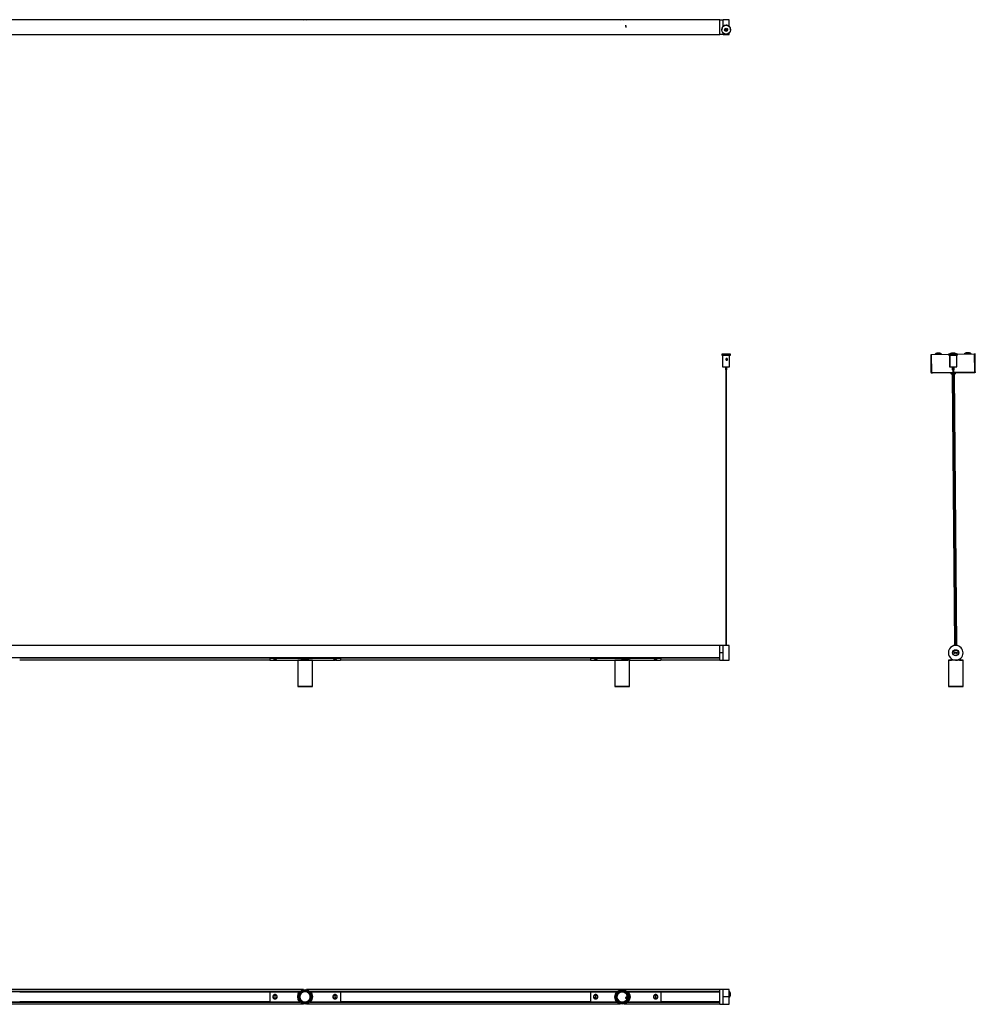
# Model space of a CAD drawing. Header units: millimetres. Extents: x 816 to 4006, y 1201 to 2916.
# Tile 5 of 5: x 2382 to 4006, y 1221 to 2895. Entities that reach past the tile are written whole.
import ezdxf

# ---------------------------------------------------------------- set-up
doc = ezdxf.new("R2010")
doc.units = ezdxf.units.MM
doc.header["$PDSIZE"] = -1

msp = doc.modelspace()

# ---------------------------------------------------------------- linework, layer by layer
at = {"color": 7, "linetype": 'Continuous', "lineweight": 25}
for p, q in [((3571.9, 2894.5), (1071.9, 2894.5)), ((3403.5, 2894.6), (3403.1, 2894.5)), ((3571.9, 2869.7), (3571.9, 2894.7)), ((3571.9, 2894.7), (3577.7, 2894.7)), ((3587.7, 2894.7), (3577.7, 2894.7)), ((3577.7, 2883.8), (3577.7, 2894.7)), ((3577.7, 2883.8), (3577.7, 2894.7)), ((3582.1, 2878.8), (3582.1, 2878)), ((3583.1, 2878), (3583.1, 2878.8)), ((3584.6, 2879.5), (3584.9, 2878.9)), ((3587.7, 2883.5), (3587.7, 2894.7)), ((1071.9, 2870), (3571.9, 2870)), ((3577.7, 2869.7), (3571.9, 2869.7)), ((3575.1, 2878.1), (3575.1, 2878)), ((3577.7, 2869.7), (3577.7, 2872.4)), ((3577.7, 2869.7), (3577.7, 2872.4)), ((3577.7, 2869.7), (3587.7, 2869.7)), ((3587.7, 2869.7), (3587.7, 2872.6)), ((3590.1, 2878), (3590.1, 2878.1)), ((3575.1, 2326.4), (3575.1, 2324.9)), ((3582.1, 2326.4), (3582.1, 2326.3)), ((3583.1, 2326.3), (3583.1, 2326.4)), ((3590.1, 2324.9), (3590.1, 2326.4)), ((3931.8, 2326.2), (4005, 2326.9)), ((3948.9, 2326.7), (3937.9, 2326.6)), ((3946.1, 2328.2), (3940.7, 2328.2)), ((3960.6, 2326.3), (3960.6, 2324.8)), ((3961.2, 2326.3), (3960.6, 2326.3)), ((3976.2, 2326.4), (3961.2, 2326.3)), ((3961.2, 2326.3), (3961.2, 2324.8)), ((3973.9, 2326.9), (3962.9, 2326.8)), ((3971.1, 2328.4), (3965.7, 2328.4)), ((3976.2, 2324.9), (3976.2, 2326.4)), ((3998.9, 2327.1), (3987.9, 2327)), ((3996.1, 2328.7), (3990.7, 2328.6)), ((4005.3, 2296.3), (4005, 2326.9)), ((4005.9, 2326.9), (4005.1, 2326.9)), ((4005.4, 2296.3), (4005.1, 2326.9)), ((4006.2, 2296.3), (4005.9, 2326.9)), ((3576.6, 2324.8), (3576.6, 2304.8)), ((3577.7, 2324.8), (3578.1, 2324.8)), ((3578.3, 2324.8), (3578.3, 2324.5)), ((3583.1, 2316.3), (3583.1, 2317.7)), ((3586.9, 2324.8), (3586.9, 2324.8)), ((3587, 2324.8), (3587.1, 2324.8)), ((3588.6, 2304.8), (3588.6, 2324.8)), ((3930.9, 2326.2), (3931.7, 2326.2)), ((3931.2, 2295.6), (3930.9, 2326.2)), ((3932, 2295.6), (3931.7, 2326.2)), ((3932.1, 2295.6), (3931.8, 2326.2)), ((3961.2, 2324.8), (3960.6, 2324.8)), ((3976.2, 2324.9), (3961.2, 2324.8)), ((3962.1, 2324.7), (3962.3, 2304.7)), ((3962.1, 2324.7), (3962.7, 2324.7)), ((3962.7, 2324.7), (3974.7, 2324.8)), ((3962.7, 2324.7), (3962.8, 2318.7)), ((3962.8, 2316.5), (3962.9, 2304.7)), ((3963.8, 2324.8), (3963.8, 2324.7)), ((3964.4, 2324.8), (3964.4, 2324.7)), ((3973, 2324.8), (3973, 2324.9)), ((3974.9, 2304.8), (3974.7, 2324.8)), ((3581.4, 2304.7), (3581.4, 2299.8)), ((3582.1, 2299.8), (3582.1, 1831.4)), ((3583.1, 1831.4), (3583.1, 2299.8)), ((3583.9, 2299.8), (3583.9, 2304.7)), ((3932, 2295.6), (3931.2, 2295.6)), ((3932.1, 2295.6), (3967.9, 2296)), ((3967.9, 2294.6), (3932.6, 2294.2)), ((3962.3, 2304.7), (3962.9, 2304.7)), ((3962.9, 2304.7), (3974.9, 2304.8)), ((3964.7, 2294.5), (3964.7, 2294)), ((3964.7, 2294), (3967.9, 2294.1)), ((3965.7, 2293), (3967.9, 2293.1)), ((3966.7, 2293), (3970.8, 1831.2)), ((3967, 2304.8), (3967.1, 2299.8)), ((3967.7, 2299.8), (3967.1, 2299.8)), ((3967.7, 2304.8), (3967.7, 2299.8)), ((3968.9, 2299.8), (3967.7, 2299.8)), ((3967.8, 2299.8), (3972, 1831.4)), ((3968.5, 2299.8), (3972.6, 1831.4)), ((3970.2, 2299.8), (3968.9, 2299.8)), ((3973.6, 1831.4), (3969.5, 2299.8)), ((3969.5, 2296), (4005.3, 2296.3)), ((4004.8, 2294.9), (3969.5, 2294.6)), ((3969.5, 2294.1), (3972.7, 2294.1)), ((3969.5, 2293.1), (3971.7, 2293.1)), ((3970.2, 2299.8), (3970.2, 2304.8)), ((3974.8, 1831.2), (3970.7, 2293.1)), ((3972.7, 2294.1), (3972.7, 2294.6)), ((4005.4, 2296.3), (4006.2, 2296.3)), ((3571.9, 1831.1), (1071.9, 1831.1)), ((3577.7, 1831.4), (3571.9, 1831.4)), ((3571.9, 1818.9), (3571.9, 1831.4)), ((3578.4, 1831.4), (3577.7, 1831.4)), ((3577.7, 1806.4), (3577.7, 1831.4)), ((3577.7, 1818.9), (3577.7, 1831.4)), ((3586.3, 1831.4), (3579.1, 1831.4)), ((3587.7, 1831.4), (3587, 1831.4)), ((3587.7, 1806.4), (3587.7, 1831.4)), ((1071.9, 1810.7), (3571.9, 1810.7)), ((3571.9, 1810.6), (1071.9, 1810.6)), ((2381.9, 1810.4), (2806.9, 1810.4)), ((2806.9, 1810), (2381.9, 1810)), ((2806.9, 1810.6), (2926.9, 1810.6)), ((2806.9, 1809.8), (2806.9, 1810.6)), ((2806.9, 1810.6), (2808.4, 1810.6)), ((2806.9, 1810.6), (2806.9, 1810.6)), ((2806.9, 1809.8), (2926.9, 1809.8)), ((2806.9, 1809.8), (2806.9, 1806.4)), ((2808.4, 1810.6), (2808.4, 1810.6)), ((2809.9, 1810.6), (2809.9, 1810.6)), ((2812.4, 1810.6), (2812.4, 1810.6)), ((2818.5, 1810.6), (2910.4, 1810.6)), ((2818.5, 1810.6), (2818.5, 1810.6)), ((2910.4, 1810.6), (2910.4, 1810.6)), ((2914.4, 1810.6), (2914.4, 1810.6)), ((2915.4, 1810.6), (2915.4, 1810.6)), ((2920.5, 1810.6), (2926.9, 1810.6)), ((2920.5, 1810.6), (2920.5, 1810.6)), ((2926.9, 1809.8), (2926.9, 1810.6)), ((2926.9, 1810.6), (2926.9, 1810.6)), ((2926.9, 1810.4), (3351.9, 1810.4)), ((3351.9, 1810), (2926.9, 1810)), ((2926.9, 1809.8), (2926.9, 1806.4)), ((3351.9, 1809.8), (3351.9, 1810.6)), ((3351.9, 1810.6), (3471.9, 1810.6)), ((3351.9, 1810.6), (3353.4, 1810.6)), ((3351.9, 1810.6), (3351.9, 1810.6)), ((3351.9, 1809.8), (3471.9, 1809.8)), ((3351.9, 1809.8), (3351.9, 1806.4)), ((3353.4, 1810.6), (3353.4, 1810.6)), ((3354.9, 1810.6), (3354.9, 1810.6)), ((3357.4, 1810.6), (3357.4, 1810.6)), ((3358.5, 1810.6), (3358.5, 1810.6)), ((3363.5, 1810.6), (3363.5, 1810.6)), ((3363.5, 1810.6), (3455.4, 1810.6)), ((3455.4, 1810.6), (3455.4, 1810.6)), ((3459.4, 1810.6), (3459.4, 1810.6)), ((3460.4, 1810.6), (3460.4, 1810.6)), ((3465.5, 1810.6), (3471.9, 1810.6)), ((3465.5, 1810.6), (3465.5, 1810.6)), ((3471.9, 1809.8), (3471.9, 1810.6)), ((3471.9, 1810.6), (3471.9, 1810.6)), ((3471.9, 1810.4), (3571.9, 1810.4)), ((3571.9, 1810), (3471.9, 1810)), ((3471.9, 1809.8), (3471.9, 1806.4)), ((3571.9, 1806.4), (3571.9, 1818.9)), ((3577.7, 1818.9), (3571.9, 1818.9)), ((3577.7, 1806.4), (3577.7, 1818.9)), ((3964.9, 1809.2), (3964.9, 1806.4)), ((3970.9, 1819.1), (3970.4, 1819.2)), ((3974.9, 1818.6), (3970.9, 1819.1)), ((3971.3, 1818.1), (3971.4, 1818.6)), ((3974.3, 1817.7), (3971.3, 1818.1)), ((3971.4, 1818.6), (3974.3, 1818.2)), ((3971.5, 1819.6), (3971.6, 1820.1)), ((3974.5, 1819.2), (3971.5, 1819.6)), ((3971.6, 1820.1), (3974.5, 1819.7)), ((3974.3, 1817.7), (3974.3, 1818.2)), ((3974.5, 1819.2), (3974.5, 1819.7)), ((3974.9, 1818.6), (3975.4, 1818.6)), ((3980.9, 1806.4), (3980.9, 1809.3)), ((3981.5, 1809.8), (3981.5, 1809.8)), ((2381.9, 1806.7), (2806.9, 1806.7)), ((2806.9, 1806.4), (2812.1, 1806.4)), ((2812.7, 1806.5), (2815.4, 1806.5)), ((2816.4, 1806.7), (2815.4, 1806.7)), ((2816.4, 1806.5), (2819.1, 1806.5)), ((2819.1, 1806.5), (2819, 1806.5)), ((2819.6, 1806.4), (2854.6, 1806.4)), ((2854.6, 1806.4), (2854.4, 1806.2)), ((2854.4, 1806.2), (2854.4, 1761.6)), ((2879.4, 1806.2), (2854.4, 1806.2)), ((2854.6, 1806.4), (2879.2, 1806.4)), ((2879.4, 1806.2), (2879.2, 1806.4)), ((2879.2, 1806.4), (2914.1, 1806.4)), ((2879.4, 1761.6), (2879.4, 1806.2)), ((2914.6, 1806.5), (2917.4, 1806.5)), ((2918.3, 1806.7), (2917.3, 1806.7)), ((2918.4, 1806.5), (2921.1, 1806.5)), ((2921.6, 1806.4), (2926.9, 1806.4)), ((2926.9, 1806.7), (3351.9, 1806.7)), ((3351.9, 1806.4), (3357.1, 1806.4)), ((3357.7, 1806.5), (3360.4, 1806.5)), ((3361.4, 1806.7), (3360.4, 1806.7)), ((3361.4, 1806.5), (3364.1, 1806.5)), ((3364.1, 1806.5), (3364, 1806.5)), ((3364.6, 1806.4), (3393.6, 1806.4)), ((3393.6, 1806.4), (3393.4, 1806.2)), ((3393.4, 1806.2), (3393.4, 1761.6)), ((3418.4, 1806.2), (3393.4, 1806.2)), ((3393.6, 1806.4), (3415.8, 1806.4)), ((3419.9, 1806.4), (3415.8, 1806.4)), ((3418.4, 1806.2), (3418.2, 1806.4)), ((3418.4, 1761.6), (3418.4, 1806.2)), ((3419.9, 1806.4), (3459.1, 1806.4)), ((3459.6, 1806.5), (3462.4, 1806.5)), ((3463.3, 1806.7), (3462.3, 1806.7)), ((3463.4, 1806.5), (3466.1, 1806.5)), ((3466.6, 1806.4), (3471.9, 1806.4)), ((3471.9, 1806.7), (3571.9, 1806.7)), ((3571.9, 1806.4), (3577.7, 1806.4)), ((3577.7, 1806.4), (3587.7, 1806.4)), ((3577.7, 1806.4), (3587.7, 1806.4)), ((3577.7, 1806.4), (3577.7, 1806.4)), ((3587.7, 1806.4), (3587.7, 1806.4)), ((3960.6, 1806.4), (3960.4, 1806.2)), ((3960.4, 1806.2), (3960.4, 1761.6)), ((3960.7, 1806.2), (3960.4, 1806.2)), ((3960.6, 1806.4), (3960.9, 1806.4)), ((3960.9, 1806.4), (3960.7, 1806.2)), ((3960.7, 1806.2), (3960.7, 1761.6)), ((3985.7, 1806.2), (3960.7, 1806.2)), ((3960.9, 1806.4), (3966, 1806.4)), ((3972.9, 1806.4), (3966, 1806.4)), ((3979.5, 1806.4), (3972.9, 1806.4)), ((3979.5, 1806.4), (3985.5, 1806.4)), ((3985.7, 1806.2), (3985.5, 1806.4)), ((3985.7, 1761.6), (3985.7, 1806.2)), ((2854.4, 1761.6), (2854.6, 1761.4)), ((2854.4, 1761.6), (2879.4, 1761.6)), ((2879.2, 1761.4), (2854.6, 1761.4)), ((2879.2, 1761.4), (2879.4, 1761.6)), ((3393.4, 1761.6), (3393.6, 1761.4)), ((3393.4, 1761.6), (3418.4, 1761.6)), ((3418.2, 1761.4), (3393.6, 1761.4)), ((3418.2, 1761.4), (3418.4, 1761.6)), ((3960.4, 1761.6), (3960.6, 1761.4)), ((3960.4, 1761.6), (3960.7, 1761.6)), ((3960.9, 1761.4), (3960.6, 1761.4)), ((3960.7, 1761.6), (3960.9, 1761.4)), ((3960.7, 1761.6), (3985.7, 1761.6)), ((3985.5, 1761.4), (3960.9, 1761.4)), ((3985.5, 1761.4), (3985.7, 1761.6)), ((2864.4, 1246.5), (2324.4, 1246.5)), ((2330.4, 1243.3), (2858.3, 1243.3)), ((2330.6, 1243.2), (2858.2, 1243.2)), ((2858.2, 1243.2), (2330.6, 1243.2)), ((2858, 1243), (2330.8, 1243)), ((2381.9, 1242.8), (2806.9, 1242.8)), ((2806.9, 1242.6), (2381.9, 1242.6)), ((2806.9, 1242.8), (2857.8, 1242.8)), ((2806.9, 1242.8), (2806.9, 1225.6)), ((3571.9, 1246.5), (2869.4, 1246.5)), ((2875.4, 1243.3), (3397.6, 1243.3)), ((2875.6, 1243.2), (3397.5, 1243.2)), ((3397.5, 1243.2), (2875.6, 1243.2)), ((3397.2, 1243), (2875.8, 1243)), ((2876, 1242.8), (2926.9, 1242.8)), ((2926.9, 1242.8), (3351.9, 1242.8)), ((2926.9, 1242.8), (2926.9, 1225.6)), ((3351.9, 1242.6), (2926.9, 1242.6)), ((3351.9, 1242.8), (3397.1, 1242.8)), ((3351.9, 1242.8), (3351.9, 1225.6)), ((3414.1, 1243.3), (3571.9, 1243.3)), ((3414.3, 1243.2), (3571.9, 1243.2)), ((3571.9, 1243.2), (3414.3, 1243.2)), ((3571.9, 1243), (3414.5, 1243)), ((3414.7, 1242.8), (3471.9, 1242.8)), ((3471.9, 1242.8), (3571.9, 1242.8)), ((3471.9, 1242.8), (3471.9, 1225.6)), ((3571.9, 1242.6), (3471.9, 1242.6)), ((3577.7, 1246.7), (3571.9, 1246.7)), ((3571.9, 1221.7), (3571.9, 1246.7)), ((3587.7, 1246.7), (3577.7, 1246.7)), ((3577.7, 1234.5), (3577.7, 1246.7)), ((3577.7, 1221.7), (3577.7, 1246.7)), ((3587.7, 1234.5), (3587.7, 1246.7)), ((2324.4, 1222), (2864.4, 1222)), ((2858.3, 1225.1), (2330.4, 1225.1)), ((2858.2, 1225.3), (2330.6, 1225.3)), ((2330.6, 1225.2), (2858.2, 1225.2)), ((2330.8, 1225.5), (2858, 1225.5)), ((2381.9, 1225.8), (2806.9, 1225.8)), ((2806.9, 1225.7), (2381.9, 1225.7)), ((2806.9, 1225.6), (2857.8, 1225.6)), ((2813.6, 1231.6), (2813.5, 1231.4)), ((2813.6, 1237.1), (2813.8, 1236.9)), ((2815.4, 1236.7), (2815.3, 1231.7)), ((2815.3, 1231.7), (2816.3, 1231.7)), ((2816.4, 1236.7), (2815.4, 1236.7)), ((2816.3, 1231.7), (2816.4, 1236.7)), ((2818, 1231.5), (2818.1, 1231.3)), ((2818.2, 1237), (2818.1, 1236.8)), ((2869.4, 1222), (3402.3, 1222)), ((3397, 1225.1), (2875.4, 1225.1)), ((3396.9, 1225.3), (2875.6, 1225.3)), ((2875.6, 1225.2), (3396.9, 1225.2)), ((2875.8, 1225.5), (3396.7, 1225.5)), ((2876, 1225.6), (2926.9, 1225.6)), ((2915.6, 1236.8), (2915.5, 1237)), ((2915.6, 1231.3), (2915.8, 1231.5)), ((2917.3, 1236.7), (2917.4, 1231.7)), ((2918.3, 1236.7), (2917.3, 1236.7)), ((2917.4, 1231.7), (2918.4, 1231.7)), ((2918.4, 1231.7), (2918.3, 1236.7)), ((2920, 1236.9), (2920.1, 1237.1)), ((2920.2, 1231.4), (2920.1, 1231.6)), ((2926.9, 1225.8), (3351.9, 1225.8)), ((3351.9, 1225.7), (2926.9, 1225.7)), ((3351.9, 1225.6), (3396.6, 1225.6)), ((3358.6, 1231.6), (3358.5, 1231.4)), ((3358.6, 1237.1), (3358.8, 1236.9)), ((3360.4, 1236.7), (3360.3, 1231.7)), ((3360.3, 1231.7), (3361.3, 1231.7)), ((3361.4, 1236.7), (3360.4, 1236.7)), ((3361.3, 1231.7), (3361.4, 1236.7)), ((3363, 1231.5), (3363.1, 1231.3)), ((3363.2, 1237), (3363.1, 1236.8)), ((3409.5, 1222), (3571.9, 1222)), ((3571.9, 1225.1), (3414.7, 1225.1)), ((3571.9, 1225.3), (3414.9, 1225.3)), ((3414.9, 1225.2), (3571.9, 1225.2)), ((3415.1, 1225.5), (3571.9, 1225.5)), ((3415.2, 1225.6), (3471.9, 1225.6)), ((3460.6, 1236.8), (3460.5, 1237)), ((3460.6, 1231.3), (3460.8, 1231.5)), ((3462.3, 1236.7), (3462.4, 1231.7)), ((3463.3, 1236.7), (3462.3, 1236.7)), ((3462.4, 1231.7), (3463.4, 1231.7)), ((3463.4, 1231.7), (3463.3, 1236.7)), ((3465, 1236.9), (3465.1, 1237.1)), ((3465.2, 1231.4), (3465.1, 1231.6)), ((3471.9, 1225.8), (3571.9, 1225.8)), ((3571.9, 1225.7), (3471.9, 1225.7)), ((3577.7, 1234.5), (3587.7, 1234.5)), ((3577.7, 1221.7), (3577.7, 1234.5)), ((3587.7, 1221.7), (3587.7, 1234.5)), ((3588.6, 1238.2), (3588.6, 1238.4)), ((3590.1, 1238.4), (3590.1, 1238.4)), ((3571.9, 1221.7), (3577.7, 1221.7)), ((3577.7, 1221.7), (3587.7, 1221.7))]:
    msp.add_line(p, q, dxfattribs=at)
at = {"color": 7, "linetype": 'Continuous'}
for p, q in [((3412.6, 2881.8), (3411.9, 2885.7)), ((3412.6, 1234.6), (3411.9, 1230.7))]:
    msp.add_line(p, q, dxfattribs=at)
at = {"color": 7, "linetype": 'Continuous', "lineweight": 25, "flags": 128}
for points in [[(2868, 2894.5), (2867, 2894.5), (2865.8, 2894.5)], [(2865.8, 2870), (2867.8, 2870), (2868, 2870)], [(3582.6, 2326.4), (3584.2, 2326.4), (3585.8, 2326.4), (3587.1, 2326.4), (3588.3, 2326.4), (3589.2, 2326.4), (3589.8, 2326.4), (3590.1, 2326.4), (3590, 2326.4), (3589.6, 2326.3), (3588.8, 2326.3), (3587.8, 2326.3), (3586.5, 2326.3), (3585, 2326.3), (3583.4, 2326.3), (3581.8, 2326.3), (3580.2, 2326.3), (3578.8, 2326.3), (3577.5, 2326.3), (3576.4, 2326.3), (3575.7, 2326.3), (3575.2, 2326.4), (3575.1, 2326.4), (3575.4, 2326.4), (3576, 2326.4), (3576.9, 2326.4), (3578.1, 2326.4), (3579.5, 2326.4), (3581, 2326.4), (3582.6, 2326.4)], [(3582.6, 2326.4), (3583.6, 2326.4), (3584.4, 2326.4), (3584.9, 2326.4), (3585.1, 2326.4), (3584.9, 2326.4), (3584.4, 2326.4), (3583.6, 2326.3), (3582.6, 2326.3), (3581.7, 2326.3), (3580.9, 2326.4), (3580.3, 2326.4), (3580.1, 2326.4), (3580.3, 2326.4), (3580.8, 2326.4), (3581.7, 2326.4), (3582.6, 2326.4)], [(3582.2, 2326.4), (3582.1, 2326.4), (3582.1, 2326.4), (3582.2, 2326.4), (3582.3, 2326.4), (3582.5, 2326.4), (3582.7, 2326.4), (3582.9, 2326.4), (3583, 2326.4), (3583.1, 2326.4), (3583.1, 2326.4), (3583.1, 2326.4), (3582.9, 2326.4), (3582.8, 2326.4), (3582.6, 2326.4), (3582.4, 2326.4), (3582.2, 2326.4)], [(3578.3, 2324.8), (3577.8, 2324.8), (3577.1, 2324.8), (3576.7, 2324.8), (3576.7, 2324.8), (3577, 2324.7), (3577.7, 2324.7), (3578.7, 2324.7), (3580, 2324.7), (3581.4, 2324.7), (3582.9, 2324.7), (3584.4, 2324.7), (3585.7, 2324.7), (3586.9, 2324.7), (3587.8, 2324.7), (3588.4, 2324.8), (3588.6, 2324.8), (3588.5, 2324.8), (3587.9, 2324.8), (3587.1, 2324.8), (3586.9, 2324.8)], [(3583.4, 2324.7), (3584.2, 2324.7), (3585, 2324.7), (3585.7, 2324.7), (3586.3, 2324.7), (3586.7, 2324.8), (3587, 2324.8), (3587.1, 2324.8), (3587.1, 2324.8)], [(2813.7, 1810.6), (2813.7, 1810.6), (2813.8, 1810.6)], [(2818.1, 1810.6), (2818.1, 1810.6), (2818.1, 1810.6)], [(2915.6, 1810.6), (2915.6, 1810.6), (2915.6, 1810.6)], [(2920, 1810.6), (2920, 1810.6), (2920, 1810.6)], [(3358.7, 1810.6), (3358.7, 1810.6), (3358.8, 1810.6)], [(3363.1, 1810.6), (3363.1, 1810.6), (3363.1, 1810.6)], [(3460.6, 1810.6), (3460.6, 1810.6), (3460.6, 1810.6)], [(3465, 1810.6), (3465, 1810.6), (3465, 1810.6)], [(3979, 1808), (3979.9, 1808.5), (3981.5, 1809.8)], [(2816.3, 1806.7), (2816.3, 1806.6), (2816.4, 1806.5), (2816.4, 1806.5), (2816.4, 1806.5), (2816.4, 1806.5), (2816.4, 1806.5), (2816.4, 1806.6), (2816.4, 1806.7)], [(2917.3, 1806.7), (2917.3, 1806.6), (2917.4, 1806.5), (2917.4, 1806.5), (2917.4, 1806.5), (2917.4, 1806.5), (2917.4, 1806.5), (2917.4, 1806.6), (2917.4, 1806.7)], [(3361.3, 1806.7), (3361.3, 1806.6), (3361.4, 1806.5), (3361.4, 1806.5), (3361.4, 1806.5), (3361.4, 1806.5), (3361.4, 1806.5), (3361.4, 1806.6), (3361.4, 1806.7)], [(3462.3, 1806.7), (3462.3, 1806.6), (3462.4, 1806.5), (3462.4, 1806.5), (3462.4, 1806.5), (3462.4, 1806.5), (3462.4, 1806.5), (3462.4, 1806.6), (3462.4, 1806.7)]]:
    msp.add_lwpolyline(points, dxfattribs=at)
at = {"color": 7, "linetype": 'Continuous', "lineweight": 25}
for centre, radius in [((3582.6, 2878), 7.5), ((3582.6, 2878), 2.5), ((3582.6, 2878.2), 1), ((3582.6, 2878.2), 0.75), ((3582.6, 2878), 0.5), ((3972.9, 1818.9), 5.25), ((3972.9, 1818.9), 4.75), ((2866.9, 1234.2), 12.5), ((2866.9, 1234.2), 12.3), ((2866.9, 1234.2), 11.3), ((2866.9, 1234.2), 11.1), ((2866.9, 1234.2), 10.4), ((2866.9, 1234.2), 9), ((3405.9, 1233.9), 12.5), ((3405.9, 1233.9), 12.3), ((3405.9, 1233.9), 11.2), ((3405.9, 1233.9), 11.1), ((3405.9, 1233.9), 10.4), ((3405.9, 1233.9), 9)]:
    msp.add_circle(centre, radius, dxfattribs=at)
for centre, radius, start, end in [((2866.9, 2882.2), 12.5, 78.5217, 101.4783), ((3405.9, 2882.5), 12.5, 73.255, 106.745), ((3405.9, 2882.5), 12.3, 76.6971, 101.0304), ((3582.6, 2878.1), 7.5, 90.094, 179.999), ((3582.6, 2878.1), 7.5, 0.001, 90.0965), ((2866.9, 2882.2), 12.5, 258.5217, 281.4783), ((3582.6, 2878.1), 2.5, 180.0015, 359.9985), ((3582.6, 2878.2), 1, 182.1593, 357.8407), ((3582.6, 2878.3), 0.75, 181.6938, 358.3062), ((3936.6, 2328.1), 2, 296.3495, 310.8752), ((3943.5, 2320.1), 8.5, 109.3045, 130.8752), ((3943.5, 2320.1), 8.5, 50.14, 71.7107), ((3950.2, 2328.2), 2, 230.14, 244.6656), ((3961.6, 2328.3), 2, 296.3495, 310.8752), ((3968.5, 2320.4), 8.5, 109.3045, 130.8752), ((3968.5, 2320.4), 8.5, 50.14, 71.7107), ((3975.2, 2328.4), 2, 230.14, 244.6656), ((3986.6, 2328.5), 2, 296.3495, 310.8752), ((3993.5, 2320.6), 8.5, 109.3045, 130.8752), ((3993.5, 2320.6), 8.5, 50.14, 71.7107), ((4000.2, 2328.6), 2, 230.14, 244.6656), ((3582.6, 2646.8), 322, 268.6654, 271.3346), ((3582.6, 2538.4), 233.7, 268.5288, 271.4712), ((3582.6, 2349.2), 49.4, 268.5506, 271.4494), ((3965.7, 2294), 1, 180.5076, 270.5076), ((3971.7, 2294.1), 1, 270.5076, 0.5076), ((3972.9, 1818.9), 12.5, 88.6086, 268.6086), ((3972.9, 1818.9), 12.5, 268.6086, 88.6086), ((3971.4, 1819.1), 1, 82.683, 172.683), ((3971.4, 1819.1), 1, 172.683, 262.683), ((3971.4, 1819.1), 0.5, 82.683, 172.683), ((3971.4, 1819.1), 0.5, 172.683, 262.683), ((3974.4, 1818.7), 1, 262.683, 352.683), ((3974.4, 1818.7), 0.5, 262.683, 352.683), ((3974.4, 1818.7), 1, 352.683, 82.683), ((3974.4, 1818.7), 0.5, 352.683, 82.683), ((2814.9, 1806.7), 0.493, 331.9229, 2.3786), ((2918.8, 1806.7), 0.493, 177.6214, 208.0771), ((3359.9, 1806.7), 0.493, 331.9229, 2.3786), ((3463.8, 1806.7), 0.493, 177.6214, 208.0771), ((2866.9, 1234.2), 11.2, 129.6516, 228.4089), ((2866.9, 1234.2), 8.8, 32.2508, 212.2508), ((2866.9, 1234.2), 8.8, 212.2508, 32.2508), ((2860.4, 1242.5), 0.625, 104.1939, 151.2566), ((2860.8, 1242.6), 0.888, 147.5268, 167.6191), ((2863.3, 1244.1), 0.6, 85.0762, 134.2428), ((2863.1, 1243.9), 0.888, 69.8252, 89.858), ((2866.9, 1234.2), 11.1, 9.4261, 108.5439), ((3405.9, 1233.9), 11.1, 78.9696, 177.7269), ((3405.9, 1233.9), 8.8, 341.5688, 161.5688), ((3408.5, 1244), 0.888, 96.8447, 116.9371), ((3408.2, 1244.2), 0.625, 53.5119, 100.5746), ((3411.3, 1243), 0.6, 34.3942, 83.5608), ((3411, 1243), 0.888, 19.1431, 39.1759), ((3405.9, 1233.9), 11.2, 318.7441, 57.8619), ((3411.9, 1234.2), 8, 0, 56.8751), ((3582.6, 1238.4), 7.5, 0.0003, 47.0408), ((3582.6, 1238.4), 7.5, 312.959, 47.041), ((3582.6, 1238.4), 6, 0.0001, 31.5857), ((3582.6, 1238.2), 6, 328.4143, 31.5857), ((2813.1, 1231.8), 0.2, 358.6796, 19.8174), ((2813.2, 1236.7), 0.2, 316.3877, 358.6796), ((2818.5, 1231.7), 0.2, 136.3877, 178.6796), ((2818.6, 1236.6), 0.2, 178.6796, 220.9716), ((2860.4, 1226.1), 0.888, 189.8252, 209.858), ((2860, 1226.2), 0.6, 205.0762, 254.2428), ((2862.9, 1224.5), 0.625, 224.1939, 271.2566), ((2862.6, 1224.7), 0.888, 267.5268, 287.6191), ((2866.9, 1234.2), 11.2, 249.4454, 348.4862), ((2877.2, 1232.6), 0.888, 309.8252, 329.858), ((2877.2, 1235.3), 0.888, 27.5268, 47.6191), ((2877.3, 1235.6), 0.625, 344.1939, 31.2566), ((2877.3, 1232.3), 0.6, 325.0762, 14.2428), ((2915.1, 1236.6), 0.2, 319.0284, 1.3204), ((2915.2, 1231.7), 0.2, 1.3204, 43.6123), ((2920.5, 1236.7), 0.2, 181.3204, 202.4581), ((2920.6, 1231.8), 0.2, 139.0284, 181.3204), ((3358.1, 1231.8), 0.2, 358.6796, 19.8174), ((3358.2, 1236.7), 0.2, 316.3877, 358.6796), ((3363.5, 1231.7), 0.2, 136.3877, 178.6796), ((3363.6, 1236.6), 0.2, 178.6796, 220.9716), ((3395.5, 1233.8), 0.888, 139.1431, 159.1759), ((3395.3, 1234.1), 0.6, 154.3942, 203.5608), ((3395.8, 1231.2), 0.888, 216.8447, 236.9371), ((3395.8, 1230.8), 0.625, 173.5119, 220.5746), ((3405.9, 1233.9), 11.2, 198.7633, 297.8042), ((3405.9, 1233.9), 8.8, 161.5688, 341.5688), ((3411, 1224.7), 0.6, 274.3942, 323.5608), ((3411.2, 1225), 0.888, 259.1431, 279.1759), ((3413.6, 1226.8), 0.625, 293.5119, 340.5746), ((3413.3, 1226.6), 0.888, 336.8447, 356.9371), ((3411.9, 1234.2), 8, 308.4712, 0), ((3460.1, 1236.6), 0.2, 319.0284, 1.3204), ((3460.2, 1231.7), 0.2, 1.3204, 43.6123), ((3465.5, 1236.7), 0.2, 181.3204, 202.4581), ((3465.6, 1231.8), 0.2, 139.0284, 181.3204)]:
    msp.add_arc(centre, radius, start, end, dxfattribs=at)
for points, knots in [([(3584.8, 2879.2), (3584.9, 2878.9), (3585.1, 2878.6), (3585, 2878.2), (3585, 2878.2)], [0, 0, 0, 0, 0.889548, 1, 1, 1, 1]), ([(3584.9, 2878.9), (3585, 2878.7), (3585.1, 2878.4), (3585.1, 2878.2), (3585.1, 2878.2)], [0, 0, 0, 0, 0.911698, 1, 1, 1, 1]), ([(3583.4, 2324.7), (3582.9, 2324.7), (3582, 2324.7), (3580.6, 2324.7), (3579.3, 2324.7), (3578.3, 2324.7), (3577.7, 2324.8), (3577.6, 2324.8), (3577.7, 2324.8), (3577.7, 2324.8)], [0, 0, 0, 0, 0.14366, 0.287321, 0.452584, 0.6208, 0.793886, 0.966951, 1, 1, 1, 1]), ([(3577.7, 2324.8), (3577.7, 2324.8), (3577.8, 2324.8), (3578, 2324.8), (3578.1, 2324.8), (3578.3, 2324.8), (3578.3, 2324.8)], [0, 0, 0, 0, 0.152933, 0.459083, 0.97109, 1, 1, 1, 1]), ([(3583.6, 2319.2), (3583.8, 2319.2), (3584, 2319.2), (3584.3, 2319), (3584.6, 2318.8), (3584.7, 2318.6), (3584.9, 2318.4), (3585, 2318.1), (3585.1, 2317.8), (3585.1, 2317.6), (3585.1, 2317.4), (3585, 2317.1), (3584.9, 2316.9), (3584.8, 2316.6), (3584.5, 2316.4), (3584.3, 2316.3), (3584, 2316.2), (3583.7, 2316.2), (3583.4, 2316.2), (3583.2, 2316.3), (3582.9, 2316.4), (3582.7, 2316.5), (3582.5, 2316.6), (3582.2, 2316.9), (3582.1, 2317.2), (3582.1, 2317.5), (3582.1, 2317.7), (3582.2, 2318), (3582.3, 2318.3), (3582.4, 2318.5), (3582.6, 2318.7), (3582.8, 2318.9), (3583.1, 2319.1), (3583.4, 2319.2), (3583.6, 2319.2), (3583.6, 2319.2)], [0, 0, 0, 0, 0.040144, 0.082851, 0.112332, 0.14179, 0.171236, 0.200682, 0.230136, 0.257938, 0.282392, 0.304521, 0.325293, 0.36647, 0.408098, 0.4315, 0.45489, 0.487473, 0.520047, 0.551826, 0.580514, 0.605946, 0.628773, 0.671525, 0.713559, 0.734816, 0.756063, 0.786472, 0.81686, 0.847241, 0.877626, 0.907185, 0.933301, 0.98079, 1, 1, 1, 1]), ([(3584.7, 2316.6), (3584.7, 2316.7), (3584.6, 2316.8), (3584.5, 2317.1), (3584.3, 2317.3), (3584.1, 2317.4), (3583.9, 2317.6), (3583.7, 2317.7), (3583.4, 2317.8), (3583, 2317.7), (3582.7, 2317.5), (3582.4, 2317.3), (3582.3, 2317.2), (3582.2, 2317.1), (3582.2, 2317)], [0, 0, 0, 0, 0.0701706, 0.154484, 0.2388186, 0.32321, 0.3963629, 0.4604405, 0.5784397, 0.6937371, 0.8086697, 0.8954839, 0.9822074, 1, 1, 1, 1]), ([(3962.9, 2319.2), (3962.9, 2319.2), (3963, 2319.2), (3963, 2319), (3963.1, 2318.8), (3963.2, 2318.6), (3963.2, 2318.4), (3963.3, 2318.1), (3963.3, 2317.8), (3963.3, 2317.6), (3963.3, 2317.4), (3963.3, 2317.1), (3963.3, 2316.9), (3963.2, 2316.6), (3963.1, 2316.4), (3963, 2316.3), (3963, 2316.2), (3962.9, 2316.2), (3962.9, 2316.2), (3962.8, 2316.3), (3962.8, 2316.4), (3962.8, 2316.5), (3962.8, 2316.6), (3962.8, 2316.9), (3962.8, 2317.2), (3962.8, 2317.5), (3962.8, 2317.7), (3962.8, 2318), (3962.8, 2318.3), (3962.8, 2318.5), (3962.8, 2318.7), (3962.8, 2318.9), (3962.8, 2319.1), (3962.8, 2319.2), (3962.9, 2319.2), (3962.9, 2319.2)], [0, 0, 0, 0, 0.040144, 0.082851, 0.112332, 0.14179, 0.171236, 0.200682, 0.230136, 0.257938, 0.282392, 0.304521, 0.325293, 0.36647, 0.408098, 0.4315, 0.45489, 0.487473, 0.520047, 0.551826, 0.580514, 0.605946, 0.628773, 0.671525, 0.713559, 0.734816, 0.756063, 0.786472, 0.81686, 0.847241, 0.877626, 0.907185, 0.933301, 0.98079, 1, 1, 1, 1]), ([(3932.2, 2295.2), (3932.2, 2295.2), (3932.1, 2295.3), (3932, 2295.4), (3932, 2295.6), (3932, 2295.6)], [0, 0, 0, 0, 0.0660793, 0.5330396, 1, 1, 1, 1]), ([(4005.4, 2296.3), (4005.4, 2296.2), (4005.4, 2296.1), (4005.3, 2295.9), (4005.2, 2295.9), (4005.2, 2295.8)], [0, 0, 0, 0, 0.46696, 0.933921, 1, 1, 1, 1]), ([(3579.1, 1831.4), (3579, 1831.4), (3578.8, 1831.4), (3578.6, 1831.4), (3578.5, 1831.4), (3578.4, 1831.4), (3578.4, 1831.4), (3578.4, 1831.4)], [0, 0, 0, 0, 0.364434, 0.626839, 0.814102, 0.960573, 1, 1, 1, 1]), ([(3587, 1831.4), (3587, 1831.4), (3587, 1831.4), (3587, 1831.4), (3586.8, 1831.4), (3586.6, 1831.4), (3586.4, 1831.4), (3586.3, 1831.4)], [0, 0, 0, 0, 0.077805, 0.222388, 0.433301, 0.731064, 1, 1, 1, 1]), ([(2858.9, 1806.4), (2858.9, 1806.4), (2859, 1806.4), (2859.6, 1806.9), (2861, 1807.7), (2862.9, 1808.6), (2865.3, 1809.3), (2867.7, 1809.3), (2870.1, 1808.9), (2872.2, 1808), (2874, 1807), (2874.8, 1806.4), (2874.9, 1806.4), (2874.9, 1806.4)], [0, 0, 0, 0, 0.053817, 0.141906, 0.236616, 0.345785, 0.439986, 0.534823, 0.616172, 0.725638, 0.836474, 0.950451, 1, 1, 1, 1]), ([(2920.2, 1810.6), (2920.2, 1810.6), (2920.3, 1810.6), (2920.3, 1810.6), (2920.3, 1810.6)], [0, 0, 0, 0, 0.240123, 1, 1, 1, 1]), ([(3363.4, 1810.6), (3363.4, 1810.6), (3363.4, 1810.6), (3363.4, 1810.6), (3363.4, 1810.6)], [0, 0, 0, 0, 0.240123, 1, 1, 1, 1]), ([(3403.9, 1806.4), (3403.9, 1806.4), (3404, 1806.4), (3404.6, 1806.9), (3406, 1807.7), (3407.9, 1808.6), (3410.3, 1809.3), (3412.7, 1809.3), (3415.1, 1808.9), (3417.2, 1808), (3419, 1807), (3419.8, 1806.4), (3419.9, 1806.4), (3419.9, 1806.4)], [0, 0, 0, 0, 0.053817, 0.141906, 0.236616, 0.345785, 0.439986, 0.534823, 0.616172, 0.725638, 0.836474, 0.950451, 1, 1, 1, 1]), ([(3465.2, 1810.6), (3465.2, 1810.6), (3465.3, 1810.6), (3465.3, 1810.6), (3465.3, 1810.6)], [0, 0, 0, 0, 0.240123, 1, 1, 1, 1]), ([(2812.1, 1806.4), (2812.2, 1806.4), (2812.2, 1806.4), (2812.9, 1806.6), (2813.8, 1806.8), (2815, 1807), (2816.2, 1807), (2817.4, 1806.9), (2818.5, 1806.7), (2819.2, 1806.5), (2819.6, 1806.4), (2819.6, 1806.4), (2819.6, 1806.4)], [0, 0, 0, 0, 0.104171, 0.20824, 0.315012, 0.424139, 0.530179, 0.632423, 0.736104, 0.844106, 0.952783, 1, 1, 1, 1]), ([(2819, 1806.5), (2819, 1806.5), (2819, 1806.5), (2818.8, 1806.6), (2818.3, 1806.7), (2817.8, 1806.8), (2816.9, 1806.9), (2815.8, 1806.9), (2814.7, 1806.9), (2813.7, 1806.7), (2813.1, 1806.6), (2812.7, 1806.5), (2812.7, 1806.5), (2812.7, 1806.5)], [0, 0, 0, 0, 0.000891, 0.120402, 0.121161, 0.238401, 0.351789, 0.465702, 0.58346, 0.702378, 0.818695, 0.933862, 1, 1, 1, 1]), ([(2914.1, 1806.4), (2914.2, 1806.4), (2914.2, 1806.4), (2914.9, 1806.6), (2915.8, 1806.8), (2917, 1807), (2918.2, 1807), (2919.4, 1806.9), (2920.5, 1806.7), (2921.2, 1806.5), (2921.6, 1806.4), (2921.6, 1806.4), (2921.6, 1806.4)], [0, 0, 0, 0, 0.104171, 0.20824, 0.315012, 0.424139, 0.530179, 0.632423, 0.736104, 0.844106, 0.952783, 1, 1, 1, 1]), ([(2921.1, 1806.5), (2921.1, 1806.5), (2921.1, 1806.5), (2920.8, 1806.6), (2920.2, 1806.7), (2919.3, 1806.8), (2918.3, 1806.9), (2917.2, 1806.9), (2916.1, 1806.8), (2915.3, 1806.7), (2914.8, 1806.5), (2914.6, 1806.5), (2914.6, 1806.5), (2914.6, 1806.5)], [0, 0, 0, 0, 0.044773, 0.139512, 0.248015, 0.352739, 0.455328, 0.560236, 0.668186, 0.775396, 0.880029, 0.984579, 1, 1, 1, 1]), ([(3357.1, 1806.4), (3357.2, 1806.4), (3357.2, 1806.4), (3357.9, 1806.6), (3358.8, 1806.8), (3360, 1807), (3361.2, 1807), (3362.4, 1806.9), (3363.5, 1806.7), (3364.2, 1806.5), (3364.6, 1806.4), (3364.6, 1806.4), (3364.6, 1806.4)], [0, 0, 0, 0, 0.104171, 0.20824, 0.315012, 0.424139, 0.530179, 0.632423, 0.736104, 0.844106, 0.952783, 1, 1, 1, 1]), ([(3364, 1806.5), (3364, 1806.5), (3364, 1806.5), (3363.8, 1806.6), (3363.3, 1806.7), (3362.8, 1806.8), (3361.9, 1806.9), (3360.8, 1806.9), (3359.7, 1806.9), (3358.7, 1806.7), (3358.1, 1806.6), (3357.7, 1806.5), (3357.7, 1806.5), (3357.7, 1806.5)], [0, 0, 0, 0, 0.000891, 0.120402, 0.121161, 0.238401, 0.351789, 0.465702, 0.58346, 0.702378, 0.818695, 0.933862, 1, 1, 1, 1]), ([(3459.1, 1806.4), (3459.2, 1806.4), (3459.2, 1806.4), (3459.9, 1806.6), (3460.8, 1806.8), (3462, 1807), (3463.2, 1807), (3464.4, 1806.9), (3465.5, 1806.7), (3466.2, 1806.5), (3466.6, 1806.4), (3466.6, 1806.4), (3466.6, 1806.4)], [0, 0, 0, 0, 0.104171, 0.20824, 0.315012, 0.424139, 0.530179, 0.632423, 0.736104, 0.844106, 0.952783, 1, 1, 1, 1]), ([(3466.1, 1806.5), (3466.1, 1806.5), (3466.1, 1806.5), (3465.8, 1806.6), (3465.2, 1806.7), (3464.3, 1806.8), (3463.3, 1806.9), (3462.2, 1806.9), (3461.1, 1806.8), (3460.3, 1806.7), (3459.8, 1806.5), (3459.6, 1806.5), (3459.6, 1806.5), (3459.6, 1806.5)], [0, 0, 0, 0, 0.0447731, 0.1395116, 0.2480151, 0.352739, 0.4553283, 0.5602359, 0.668186, 0.7753956, 0.8800292, 0.984579, 1, 1, 1, 1]), ([(3974.7, 1806.4), (3974.8, 1806.4), (3975.2, 1806.4), (3975.6, 1806.5), (3975.9, 1806.5), (3975.9, 1806.6), (3975.9, 1806.6)], [0, 0, 0, 0, 0.1276248, 0.4933251, 0.8590213, 1, 1, 1, 1]), ([(2812.1, 1234.2), (2812.2, 1234.6), (2812.2, 1235.4), (2812.9, 1236.5), (2813.8, 1237.4), (2815, 1237.9), (2816.2, 1238), (2817.4, 1237.7), (2818.5, 1237), (2819.3, 1236), (2819.7, 1234.8), (2819.6, 1233.5), (2819.2, 1232.4), (2818.4, 1231.4), (2817.4, 1230.7), (2816.1, 1230.4), (2814.9, 1230.5), (2813.7, 1231), (2812.8, 1231.9), (2812.2, 1233), (2812.2, 1233.8), (2812.1, 1234.2)], [0, 0, 0, 0, 0.052086, 0.10412, 0.157506, 0.212069, 0.265089, 0.316211, 0.368051, 0.422052, 0.476391, 0.528775, 0.579993, 0.632411, 0.686722, 0.740751, 0.792531, 0.84369, 0.896722, 0.951278, 1, 1, 1, 1]), ([(2819.3, 1234.1), (2819.3, 1234.1), (2819.3, 1233.6), (2819.1, 1232.8), (2818.5, 1231.9), (2817.6, 1231.1), (2816.5, 1230.7), (2815.3, 1230.7), (2814.2, 1231.1), (2813.3, 1231.8), (2812.7, 1232.8), (2812.4, 1233.8), (2812.4, 1234.9), (2812.9, 1236), (2813.6, 1236.9), (2814.6, 1237.5), (2815.8, 1237.7), (2816.9, 1237.6), (2818, 1237), (2818.8, 1236.2), (2819.3, 1235.2), (2819.3, 1234.5), (2819.3, 1234.1)], [0, 0, 0, 0, 0.007654, 0.059574, 0.111683, 0.165336, 0.219645, 0.27256, 0.324209, 0.376677, 0.43076, 0.477829, 0.529867, 0.581862, 0.634577, 0.68876, 0.742656, 0.794829, 0.846581, 0.899809, 0.954157, 1, 1, 1, 1]), ([(2819.1, 1234.1), (2819.1, 1234.4), (2819.1, 1235.1), (2818.8, 1235.8), (2818.3, 1236.4), (2817.8, 1236.9), (2816.9, 1237.4), (2815.8, 1237.6), (2814.7, 1237.4), (2813.7, 1236.8), (2813, 1235.9), (2812.6, 1234.9), (2812.6, 1233.8), (2812.9, 1232.8), (2813.5, 1231.9), (2814.3, 1231.2), (2815.3, 1230.9), (2816.4, 1230.9), (2817.5, 1231.3), (2818.4, 1232), (2818.9, 1232.9), (2819.1, 1233.7), (2819.1, 1234.1), (2819.1, 1234.1)], [0, 0, 0, 0, 0.0461739, 0.1004538, 0.1007981, 0.1540465, 0.2055455, 0.2572829, 0.3107665, 0.364777, 0.4176061, 0.469913, 0.5223405, 0.5697143, 0.6239713, 0.6763383, 0.7276379, 0.7800967, 0.834077, 0.887687, 0.9400088, 0.9922888, 1, 1, 1, 1]), ([(2818.1, 1231.3), (2818.1, 1231.4), (2818.2, 1231.5), (2818.3, 1231.6), (2818.3, 1231.6), (2818.3, 1231.7), (2818.3, 1231.7), (2818.3, 1231.7), (2818.3, 1231.7), (2818.3, 1231.7)], [0, 0, 0, 0, 0.300036, 0.629723, 0.803723, 0.884316, 0.923487, 0.983406, 1, 1, 1, 1]), ([(2914.1, 1234.2), (2914.2, 1234.6), (2914.2, 1235.4), (2914.9, 1236.5), (2915.8, 1237.4), (2917, 1237.9), (2918.2, 1238), (2919.4, 1237.7), (2920.5, 1237), (2921.3, 1236), (2921.7, 1234.8), (2921.6, 1233.5), (2921.2, 1232.4), (2920.4, 1231.4), (2919.4, 1230.7), (2918.1, 1230.4), (2916.9, 1230.5), (2915.7, 1231), (2914.8, 1231.9), (2914.2, 1233), (2914.2, 1233.8), (2914.1, 1234.2)], [0, 0, 0, 0, 0.0520856, 0.1041197, 0.1575056, 0.2120692, 0.2650889, 0.3162108, 0.3680515, 0.4220521, 0.4763907, 0.5287751, 0.5799935, 0.6324109, 0.6867221, 0.7407511, 0.7925314, 0.8436903, 0.8967219, 0.9512781, 1, 1, 1, 1]), ([(2914.4, 1234.1), (2914.4, 1234.2), (2914.4, 1234.6), (2914.6, 1235.4), (2915.2, 1236.4), (2916, 1237.2), (2917.1, 1237.6), (2918.3, 1237.7), (2919.4, 1237.4), (2920.3, 1236.7), (2921, 1235.8), (2921.3, 1234.7), (2921.3, 1233.6), (2921, 1232.5), (2920.3, 1231.6), (2919.3, 1231), (2918.1, 1230.7), (2917, 1230.8), (2915.9, 1231.3), (2915.1, 1232.1), (2914.5, 1233.1), (2914.5, 1233.8), (2914.4, 1234.1)], [0, 0, 0, 0, 0.007654, 0.0595737, 0.1116834, 0.1653359, 0.2196447, 0.27256, 0.3242088, 0.376677, 0.4307603, 0.4778289, 0.5298675, 0.5818625, 0.6345774, 0.6887596, 0.7426565, 0.7948291, 0.8465809, 0.8998085, 0.9541574, 1, 1, 1, 1]), ([(2914.6, 1234.1), (2914.7, 1233.8), (2914.7, 1233.1), (2915.1, 1232.5), (2915.5, 1231.9), (2916, 1231.4), (2917, 1231), (2918.1, 1230.8), (2919.2, 1231.1), (2920.1, 1231.7), (2920.8, 1232.6), (2921.1, 1233.7), (2921.1, 1234.7), (2920.8, 1235.7), (2920.2, 1236.6), (2919.3, 1237.2), (2918.3, 1237.5), (2917.2, 1237.5), (2916.1, 1237.1), (2915.3, 1236.3), (2914.8, 1235.4), (2914.6, 1234.6), (2914.6, 1234.2), (2914.6, 1234.1)], [0, 0, 0, 0, 0.046174, 0.100454, 0.100798, 0.154046, 0.205545, 0.257283, 0.310767, 0.364777, 0.417606, 0.469913, 0.52234, 0.569714, 0.623971, 0.676338, 0.727638, 0.780097, 0.834077, 0.887687, 0.940009, 0.992289, 1, 1, 1, 1]), ([(2915.4, 1231.7), (2915.4, 1231.7), (2915.4, 1231.7), (2915.4, 1231.7), (2915.5, 1231.6), (2915.5, 1231.5), (2915.6, 1231.4), (2915.6, 1231.4), (2915.6, 1231.3)], [0, 0, 0, 0, 0.060864, 0.108032, 0.2308, 0.441057, 0.750954, 1, 1, 1, 1]), ([(3357.1, 1234.2), (3357.2, 1234.6), (3357.2, 1235.4), (3357.9, 1236.5), (3358.8, 1237.4), (3360, 1237.9), (3361.2, 1238), (3362.4, 1237.7), (3363.5, 1237), (3364.3, 1236), (3364.7, 1234.8), (3364.6, 1233.5), (3364.2, 1232.4), (3363.4, 1231.4), (3362.4, 1230.7), (3361.1, 1230.4), (3359.9, 1230.5), (3358.7, 1231), (3357.8, 1231.9), (3357.2, 1233), (3357.2, 1233.8), (3357.1, 1234.2)], [0, 0, 0, 0, 0.052086, 0.10412, 0.157506, 0.212069, 0.265089, 0.316211, 0.368051, 0.422052, 0.476391, 0.528775, 0.579993, 0.632411, 0.686722, 0.740751, 0.792531, 0.84369, 0.896722, 0.951278, 1, 1, 1, 1]), ([(3364.3, 1234.1), (3364.3, 1234.1), (3364.3, 1233.6), (3364.1, 1232.8), (3363.5, 1231.9), (3362.6, 1231.1), (3361.5, 1230.7), (3360.3, 1230.7), (3359.2, 1231.1), (3358.3, 1231.8), (3357.7, 1232.8), (3357.4, 1233.8), (3357.4, 1234.9), (3357.9, 1236), (3358.6, 1236.9), (3359.6, 1237.5), (3360.8, 1237.7), (3361.9, 1237.6), (3363, 1237), (3363.8, 1236.2), (3364.3, 1235.2), (3364.3, 1234.5), (3364.3, 1234.1)], [0, 0, 0, 0, 0.007654, 0.059574, 0.111683, 0.165336, 0.219645, 0.27256, 0.324209, 0.376677, 0.43076, 0.477829, 0.529867, 0.581862, 0.634577, 0.68876, 0.742656, 0.794829, 0.846581, 0.899809, 0.954157, 1, 1, 1, 1]), ([(3364.1, 1234.1), (3364.1, 1234.4), (3364.1, 1235.1), (3363.8, 1235.8), (3363.3, 1236.4), (3362.8, 1236.9), (3361.9, 1237.4), (3360.8, 1237.6), (3359.7, 1237.4), (3358.7, 1236.8), (3358, 1235.9), (3357.6, 1234.9), (3357.6, 1233.8), (3357.9, 1232.8), (3358.5, 1231.9), (3359.3, 1231.2), (3360.3, 1230.9), (3361.4, 1230.9), (3362.5, 1231.3), (3363.4, 1232), (3363.9, 1232.9), (3364.1, 1233.7), (3364.1, 1234.1), (3364.1, 1234.1)], [0, 0, 0, 0, 0.0461739, 0.1004538, 0.1007981, 0.1540465, 0.2055455, 0.2572829, 0.3107665, 0.364777, 0.4176061, 0.469913, 0.5223405, 0.5697143, 0.6239713, 0.6763383, 0.7276379, 0.7800967, 0.834077, 0.887687, 0.9400088, 0.9922888, 1, 1, 1, 1]), ([(3363.1, 1231.3), (3363.1, 1231.4), (3363.2, 1231.5), (3363.3, 1231.6), (3363.3, 1231.6), (3363.3, 1231.7), (3363.3, 1231.7), (3363.3, 1231.7), (3363.3, 1231.7), (3363.3, 1231.7)], [0, 0, 0, 0, 0.300036, 0.629723, 0.803723, 0.884316, 0.923487, 0.983406, 1, 1, 1, 1]), ([(3459.1, 1234.2), (3459.2, 1234.6), (3459.2, 1235.4), (3459.9, 1236.5), (3460.8, 1237.4), (3462, 1237.9), (3463.2, 1238), (3464.4, 1237.7), (3465.5, 1237), (3466.3, 1236), (3466.7, 1234.8), (3466.6, 1233.5), (3466.2, 1232.4), (3465.4, 1231.4), (3464.4, 1230.7), (3463.1, 1230.4), (3461.9, 1230.5), (3460.7, 1231), (3459.8, 1231.9), (3459.2, 1233), (3459.2, 1233.8), (3459.1, 1234.2)], [0, 0, 0, 0, 0.0520856, 0.1041197, 0.1575056, 0.2120692, 0.2650889, 0.3162108, 0.3680515, 0.4220521, 0.4763907, 0.5287751, 0.5799935, 0.6324109, 0.6867221, 0.7407511, 0.7925314, 0.8436903, 0.8967219, 0.9512781, 1, 1, 1, 1]), ([(3459.4, 1234.1), (3459.4, 1234.2), (3459.4, 1234.6), (3459.6, 1235.4), (3460.2, 1236.4), (3461, 1237.2), (3462.1, 1237.6), (3463.3, 1237.7), (3464.4, 1237.4), (3465.3, 1236.7), (3466, 1235.8), (3466.3, 1234.7), (3466.3, 1233.6), (3466, 1232.5), (3465.3, 1231.6), (3464.3, 1231), (3463.1, 1230.7), (3462, 1230.8), (3460.9, 1231.3), (3460.1, 1232.1), (3459.5, 1233.1), (3459.5, 1233.8), (3459.4, 1234.1)], [0, 0, 0, 0, 0.007654, 0.0595737, 0.1116834, 0.1653359, 0.2196447, 0.27256, 0.3242088, 0.376677, 0.4307603, 0.4778289, 0.5298675, 0.5818625, 0.6345774, 0.6887596, 0.7426565, 0.7948291, 0.8465809, 0.8998085, 0.9541574, 1, 1, 1, 1]), ([(3459.6, 1234.1), (3459.7, 1233.8), (3459.7, 1233.1), (3460.1, 1232.5), (3460.5, 1231.9), (3461, 1231.4), (3462, 1231), (3463.1, 1230.8), (3464.2, 1231.1), (3465.1, 1231.7), (3465.8, 1232.6), (3466.1, 1233.7), (3466.1, 1234.7), (3465.8, 1235.7), (3465.2, 1236.6), (3464.3, 1237.2), (3463.3, 1237.5), (3462.2, 1237.5), (3461.1, 1237.1), (3460.3, 1236.3), (3459.8, 1235.4), (3459.6, 1234.6), (3459.6, 1234.2), (3459.6, 1234.1)], [0, 0, 0, 0, 0.046174, 0.100454, 0.100798, 0.154046, 0.205545, 0.257283, 0.310767, 0.364777, 0.417606, 0.469913, 0.52234, 0.569714, 0.623971, 0.676338, 0.727638, 0.780097, 0.834077, 0.887687, 0.940009, 0.992289, 1, 1, 1, 1])]:
    msp.add_open_spline(points, degree=3, knots=knots, dxfattribs=at)
for points in [[(3932.6, 2294.2), (3932.4, 2294.3), (3932.1, 2294.3), (3931.6, 2294.6), (3931.3, 2295.1), (3931.2, 2295.4), (3931.2, 2295.6)], [(3932.1, 2295.6), (3932.1, 2295.5), (3932.2, 2295.1), (3932.3, 2294.6), (3932.5, 2294.3), (3932.6, 2294.3), (3932.6, 2294.2)], [(4004.8, 2294.9), (4004.8, 2294.9), (4004.9, 2294.9), (4005, 2295.3), (4005.2, 2295.7), (4005.2, 2296.1), (4005.3, 2296.3)], [(4006.2, 2296.3), (4006.2, 2296.1), (4006.1, 2295.7), (4005.8, 2295.3), (4005.3, 2295), (4005, 2294.9), (4004.8, 2294.9)]]:
    msp.add_open_spline(points, degree=3, dxfattribs=at)
at = {"color": 7, "linetype": 'Continuous'}
for p in [(3412.3, 2883.8), (3412.3, 1232.7)]:
    msp.add_point(p, dxfattribs=at)

doc.saveas('drawing.dxf')
